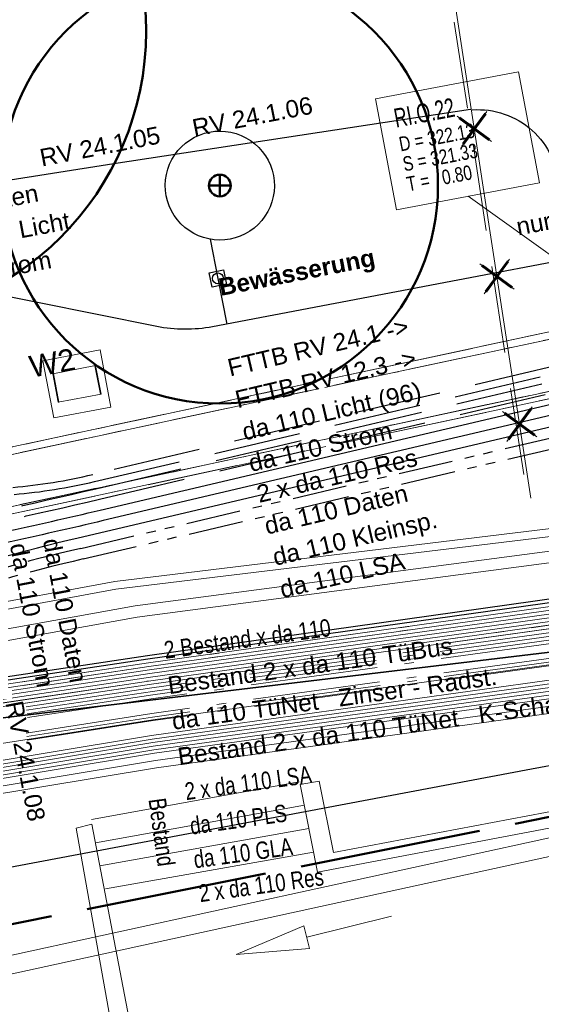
# Model space of a CAD drawing. Extents: x 3503739 to 3504470, y 5375172 to 5375561.
# Tile 112 of 142: x 3504210 to 3504217, y 5375383 to 5375396. Entities that reach past the tile are written whole.
import ezdxf

# ---------------------------------------------------------------- set-up
doc = ezdxf.new("R2010")
doc.units = 0
doc.header["$MEASUREMENT"] = 0
for name, pattern in [('2', [3.4, 1.2, -0.5, 1.2, -0.5]), ('202', [2.64, 1.75, -0.38, 0.13, -0.38]), ('237', [1.5, 0.75, -0.18, 0.13, -0.13, 0.13, -0.18]), ('239', [2.09, 0.75, -0.18, 0.75, -0.18, 0.05, -0.18]), ('38', [5.5, 4, -0.5, 0.5, -0.5]), ('4', [6, 2.5, -0.5, 2.5, -0.5]), ('85', [2.7501, 2.0001, -0.25, 0.25, -0.25])]:
    doc.linetypes.add(name, pattern=pattern)
for name, color, linetype in [('$_LISY_$_TMP', 7, 'Continuous'), ('1WB_LICHT_KSR', 7, 'Continuous'), ('4WB_BESTAND_1_BA', 7, 'Continuous'), ('4WB_DB-KANAL', 7, 'Continuous'), ('4WB_G_LEITUNG', 7, 'Continuous'), ('4WB_KANALISATION', 7, 'Continuous'), ('4WB_WV_LEITUNG', 7, 'Continuous'), ('4WP_KANCAD', 7, 'Continuous'), ('_4WP_DB_KAB_ABBR', 7, 'Continuous'), ('_4WP_KANCAD', 7, 'Continuous'), ('_4WP_KANCAD-T', 7, 'Continuous'), ('_4WP_LICHT-KSR', 7, 'Continuous'), ('_4WP_LICHT_STILL', 7, 'Continuous'), ('_4WP_NEUEGRENZE', 7, 'Continuous'), ('_4WP_STADT-WERBE', 7, 'Continuous'), ('_4WP_STADT_BEW_S', 7, 'Continuous'), ('_4WP_STADT_DATEN', 7, 'Continuous'), ('_4WP_STADT_FTT3', 7, 'Continuous'), ('_4WP_STADT_KLEIN', 7, 'Continuous'), ('_4WP_STADT_LSA', 7, 'Continuous'), ('_4WP_STADT_RESER', 7, 'Continuous'), ('_4WP_STADT_STROM', 7, 'Continuous'), ('_4WP_SWT-STROM', 7, 'Continuous'), ('_4WP_T_NET', 7, 'Continuous'), ('BHM_BAUM_NEU', 7, 'Continuous'), ('K_FLURSTUECKE', 7, 'Continuous'), ('V_FAHRBAHNRAND', 7, 'Continuous'), ('V_TREPPE', 7, 'Continuous'), ('X_BE_PULT', 7, 'Continuous')]:
    doc.layers.add(name, color=color, linetype=linetype)
doc.styles.add('154', font='TXT', dxfattribs={"width": 0.7, "height": 0.26})
doc.styles.add('155', font='TXT', dxfattribs={"width": 0.8, "height": 0.2})
doc.styles.add('178', font='ARIAL.TTF', dxfattribs={"height": 0.24})
doc.styles.add('219', font='ARIAL.TTF', dxfattribs={"height": 0.24})
doc.styles.add('351', font='TXT', dxfattribs={"width": 0.8, "height": 0.24})
doc.styles.add('364', font='ARIAL.TTF', dxfattribs={"height": 0.24})
doc.styles.add('434', font='ARIAL.TTF', dxfattribs={"height": 0.24})
doc.styles.add('437', font='ARIAL.TTF', dxfattribs={"height": 0.24})
doc.styles.add('535', font='ARIAL.TTF', dxfattribs={"height": 0.24})
doc.styles.add('540', font='ARIAL.TTF', dxfattribs={"height": 0.3})
doc.styles.add('542', font='ARIAL.TTF', dxfattribs={"width": 0.8, "height": 0.24})
doc.styles.add('546', font='ARIALBD.TTF', dxfattribs={"height": 0.24})
doc.styles.add('55', font='ARIAL.TTF', dxfattribs={"height": 0.24})
doc.styles.add('83', font='ARIAL.TTF', dxfattribs={"height": 0.24})

# ---------------------------------------------------------------- blocks, each defined once
blk = doc.blocks.new('LEITSYSTEM_BRA7')
at = {"color": 251, "linetype": 'Continuous', "lineweight": 9}
for points in [[(-0.4, 0.4), (0.4, 0.4), (0.4, -0.4), (-0.4, -0.4), (-0.4, 0.4)], [(-0.3, 0.2), (0.3, 0.2), (0.3, -0.2), (-0.3, -0.2), (-0.3, 0.2)], [(-0.3, 0.2), (-0.29, 0.2), (-0.29, -0.2), (-0.3, -0.2), (-0.3, 0.2)], [(0.29, 0.2), (0.3, 0.2), (0.3, -0.2), (0.29, -0.2), (0.29, 0.2)]]:
    blk.add_lwpolyline(points, dxfattribs=at)
blk = doc.blocks.new('QP_00130')
at = {"color": 7, "linetype": 'Continuous', "lineweight": 20}
for p, q in [((0, 0), (0.995203, 0.187538)), ((0, 0), (0.995203, 0.187538)), ((0, 0), (0.995203, 0.187538)), ((0.995203, 0.187538), (1.004035, -0.13234)), ((0.995203, 0.187538), (1.004035, -0.13234)), ((0.995203, 0.187538), (1.004035, -0.13234)), ((0, 0), (1.004035, -0.13234)), ((1.004035, -0.13234), (0, 0)), ((1.004035, -0.13234), (0, 0)), ((2.199162, 0.060717), (0.999619, 0.027599))]:
    blk.add_line(p, q, dxfattribs=at)
blk = doc.blocks.new('1016')
at = {"color": 7, "linetype": 'Continuous', "lineweight": 9}
for p, q in [((0.703072, 0.277444), (1.257444, -0.276928)), ((1.257444, 0.277444), (0.703072, -0.276928))]:
    blk.add_line(p, q, dxfattribs=at)
at = {"color": 2, "linetype": 'Continuous', "lineweight": 20}
for p, q in [((1.212401, 0.25319), (0.727326, -0.231885)), ((0.727326, 0.232401), (1.212401, -0.252674)), ((0.748114, 0.25319), (1.23319, -0.231885)), ((1.23319, 0.232401), (0.748114, -0.252674))]:
    blk.add_line(p, q, dxfattribs=at)

msp = doc.modelspace()

# ---------------------------------------------------------------- linework, layer by layer
at = {"layer": '1WB_LICHT_KSR', "color": 190, "linetype": 'Continuous', "lineweight": 30}
for points in [[(3504304.637, 5375403.997), (3504302.587, 5375401.536), (3504301.963, 5375401.278), (3504296.712, 5375400.359), (3504295.865, 5375400.127), (3504292.059, 5375399.648), (3504289.935, 5375399.238), (3504279.759, 5375397.228), (3504271.495, 5375395.728), (3504269.382, 5375395.369), (3504266.926, 5375394.951), (3504264.844, 5375394.598), (3504256.651, 5375393.148), (3504255.841, 5375393.03), (3504252.733, 5375392.577), (3504244.802, 5375391.937), (3504242.074, 5375391.857), (3504235.243, 5375391.457), (3504230.558, 5375390.858), (3504221.932, 5375389.228), (3504217.18, 5375388.497), (3504211.489, 5375387.698), (3504204.101, 5375386.588)], [(3504304.714, 5375403.933), (3504302.648, 5375401.453), (3504301.991, 5375401.181), (3504296.729, 5375400.26), (3504295.859, 5375400.176), (3504292.051, 5375399.697), (3504289.925, 5375399.287), (3504279.75, 5375397.277), (3504271.486, 5375395.777), (3504264.835, 5375394.647), (3504256.642, 5375393.197), (3504252.727, 5375392.627), (3504244.799, 5375391.987), (3504242.072, 5375391.907), (3504235.238, 5375391.507), (3504230.55, 5375390.907), (3504221.923, 5375389.277), (3504217.173, 5375388.547), (3504211.482, 5375387.747), (3504204.093, 5375386.637)]]:
    msp.add_lwpolyline(points, dxfattribs=at)
at = {"layer": '4WB_BESTAND_1_BA', "color": 250, "linetype": '202', "lineweight": 20}
for points in [[(3504204.149, 5375386.294), (3504211.531, 5375387.404), (3504217.222, 5375388.197), (3504221.986, 5375388.934), (3504230.606, 5375390.564), (3504235.273, 5375391.157), (3504242.086, 5375391.557), (3504244.82, 5375391.637), (3504252.769, 5375392.277), (3504255.883, 5375392.736), (3504256.705, 5375392.854), (3504264.898, 5375394.304), (3504271.542, 5375395.434), (3504279.82, 5375396.934), (3504289.391, 5375398.825), (3504289.629, 5375398.974), (3504289.737, 5375399.359), (3504289.738, 5375399.59), (3504289.536, 5375400.91), (3504289.749, 5375401.671), (3504289.917, 5375401.907), (3504289.996, 5375402.236), (3504289.827, 5375404.581)], [(3504289.927, 5375404.589), (3504290.097, 5375402.231), (3504290.01, 5375401.865), (3504289.84, 5375401.627), (3504289.638, 5375400.904), (3504289.837, 5375399.605), (3504289.837, 5375399.345), (3504289.725, 5375398.946), (3504289.42, 5375398.678), (3504279.85, 5375396.787), (3504271.566, 5375395.287), (3504264.925, 5375394.157), (3504256.732, 5375392.707), (3504255.904, 5375392.589), (3504252.787, 5375392.127), (3504244.829, 5375391.487), (3504242.092, 5375391.407), (3504235.288, 5375391.007), (3504230.63, 5375390.417), (3504222.013, 5375388.787), (3504217.243, 5375388.047), (3504211.552, 5375387.257), (3504204.173, 5375386.147)], [(3504304.904, 5375403.773), (3504302.803, 5375401.247), (3504302.061, 5375400.941), (3504296.286, 5375399.929), (3504290.005, 5375398.895), (3504279.83, 5375396.885), (3504271.55, 5375395.385), (3504264.907, 5375394.255), (3504256.714, 5375392.805), (3504255.89, 5375392.687), (3504252.775, 5375392.227), (3504244.823, 5375391.587), (3504242.088, 5375391.507), (3504235.278, 5375391.107), (3504230.614, 5375390.515), (3504221.995, 5375388.885), (3504217.229, 5375388.147), (3504211.538, 5375387.355), (3504204.157, 5375386.245)], [(3504304.942, 5375403.741), (3504302.834, 5375401.206), (3504302.075, 5375400.893), (3504296.295, 5375399.88), (3504290.015, 5375398.846), (3504279.84, 5375396.836), (3504271.558, 5375395.336), (3504264.916, 5375394.206), (3504256.723, 5375392.756), (3504255.897, 5375392.638), (3504252.781, 5375392.177), (3504244.826, 5375391.537), (3504242.09, 5375391.457), (3504235.283, 5375391.057), (3504230.622, 5375390.466), (3504222.004, 5375388.836), (3504217.236, 5375388.097), (3504211.545, 5375387.306), (3504204.165, 5375386.196)], [(3504305.018, 5375403.677), (3504302.896, 5375401.124), (3504302.103, 5375400.797), (3504296.313, 5375399.782), (3504290.035, 5375398.748), (3504279.86, 5375396.738), (3504271.574, 5375395.238), (3504264.934, 5375394.108), (3504256.741, 5375392.658), (3504255.911, 5375392.54), (3504252.793, 5375392.077), (3504244.832, 5375391.437), (3504242.094, 5375391.357), (3504235.293, 5375390.957), (3504230.638, 5375390.368), (3504222.022, 5375388.738), (3504217.25, 5375387.997), (3504211.559, 5375387.208), (3504204.181, 5375386.098)], [(3504305.056, 5375403.645), (3504302.927, 5375401.083), (3504302.117, 5375400.749), (3504296.322, 5375399.733), (3504290.045, 5375398.699), (3504279.87, 5375396.689), (3504271.582, 5375395.189), (3504264.943, 5375394.059), (3504256.75, 5375392.609), (3504255.918, 5375392.491), (3504252.799, 5375392.027), (3504244.835, 5375391.387), (3504242.096, 5375391.307), (3504235.298, 5375390.907), (3504230.646, 5375390.319), (3504222.031, 5375388.689), (3504217.257, 5375387.947), (3504211.566, 5375387.159), (3504204.189, 5375386.049)], [(3504305.17, 5375403.549), (3504303.02, 5375400.96), (3504302.159, 5375400.605), (3504296.349, 5375399.586), (3504290.183, 5375398.518), (3504290, 5375398.492), (3504279.474, 5375396.306), (3504271.63, 5375394.91), (3504266.148, 5375393.983), (3504264.986, 5375393.783), (3504256.79, 5375392.349), (3504255.446, 5375392.165), (3504252.816, 5375391.761), (3504250.36, 5375391.53), (3504246.965, 5375391.364), (3504244.842, 5375391.262), (3504242.1, 5375391.2), (3504240.152, 5375391.051), (3504235.329, 5375390.652), (3504230.611, 5375390.04), (3504222.051, 5375388.434), (3504217.298, 5375387.701), (3504211.553, 5375386.904), (3504203.631, 5375385.667)], [(3504289.945, 5375399.189), (3504279.77, 5375397.179), (3504271.502, 5375395.679), (3504264.853, 5375394.549), (3504256.66, 5375393.099), (3504255.848, 5375392.981), (3504252.739, 5375392.527), (3504244.805, 5375391.887), (3504242.076, 5375391.807), (3504235.248, 5375391.407), (3504230.566, 5375390.809), (3504221.941, 5375389.179), (3504217.187, 5375388.447), (3504211.496, 5375387.649), (3504204.109, 5375386.539)], [(3504289.955, 5375399.14), (3504279.78, 5375397.13), (3504271.51, 5375395.63), (3504264.862, 5375394.5), (3504256.669, 5375393.05), (3504255.855, 5375392.932), (3504252.745, 5375392.477), (3504244.808, 5375391.837), (3504242.078, 5375391.757), (3504235.253, 5375391.357), (3504230.574, 5375390.76), (3504221.95, 5375389.13), (3504217.194, 5375388.397), (3504211.503, 5375387.6), (3504204.117, 5375386.49)], [(3504279.465, 5375396.355), (3504271.621, 5375394.959), (3504266.14, 5375394.032), (3504264.977, 5375393.832), (3504256.781, 5375392.398), (3504255.438, 5375392.214), (3504252.81, 5375391.811), (3504250.356, 5375391.58), (3504246.963, 5375391.414), (3504244.84, 5375391.312), (3504242.098, 5375391.25), (3504240.148, 5375391.101), (3504235.324, 5375390.702), (3504230.603, 5375390.089), (3504222.042, 5375388.483), (3504221.738, 5375388.437), (3504217.291, 5375387.751), (3504211.545, 5375386.954), (3504203.624, 5375385.716)], [(3504279.483, 5375396.257), (3504271.639, 5375394.861), (3504266.156, 5375393.934), (3504264.995, 5375393.734), (3504256.799, 5375392.3), (3504255.454, 5375392.116), (3504252.822, 5375391.711), (3504250.364, 5375391.48), (3504246.967, 5375391.314), (3504244.844, 5375391.212), (3504242.102, 5375391.15), (3504240.156, 5375391.001), (3504235.334, 5375390.602), (3504230.619, 5375389.991), (3504222.06, 5375388.385), (3504221.753, 5375388.338), (3504217.305, 5375387.652), (3504211.56, 5375386.855), (3504203.637, 5375385.617)]]:
    msp.add_lwpolyline(points, dxfattribs=at)
at = {"layer": '4WB_BESTAND_1_BA', "color": 116, "linetype": 'Continuous', "lineweight": 9}
for points in [[(3504204.109, 5375386.54), (3504211.496, 5375387.65), (3504217.186, 5375388.446), (3504221.942, 5375389.18), (3504230.566, 5375390.81), (3504235.249, 5375391.407), (3504242.076, 5375391.807), (3504244.806, 5375391.887), (3504252.74, 5375392.526), (3504255.848, 5375392.982), (3504256.662, 5375393.1), (3504264.854, 5375394.55), (3504271.501, 5375395.679), (3504279.771, 5375397.179), (3504289.947, 5375399.189), (3504296.233, 5375400.224), (3504301.977, 5375401.23), (3504302.618, 5375401.495), (3504304.675, 5375403.965)], [(3504204.117, 5375386.491), (3504211.503, 5375387.601), (3504217.193, 5375388.396), (3504221.951, 5375389.131), (3504230.574, 5375390.761), (3504235.254, 5375391.357), (3504242.078, 5375391.757), (3504244.809, 5375391.837), (3504252.746, 5375392.476), (3504255.855, 5375392.933), (3504256.671, 5375393.051), (3504264.863, 5375394.501), (3504271.509, 5375395.63), (3504279.781, 5375397.13), (3504289.957, 5375399.14), (3504296.242, 5375400.175), (3504301.991, 5375401.182), (3504302.649, 5375401.454), (3504304.713, 5375403.933)], [(3504204.125, 5375386.442), (3504211.51, 5375387.552), (3504217.2, 5375388.346), (3504221.96, 5375389.082), (3504230.582, 5375390.712), (3504235.259, 5375391.307), (3504242.08, 5375391.707), (3504244.812, 5375391.787), (3504252.752, 5375392.426), (3504255.862, 5375392.884), (3504256.68, 5375393.002), (3504264.872, 5375394.452), (3504271.517, 5375395.581), (3504279.791, 5375397.081), (3504289.967, 5375399.091), (3504296.251, 5375400.126), (3504302.005, 5375401.134), (3504302.68, 5375401.413), (3504304.751, 5375403.901)], [(3504304.829, 5375403.837), (3504302.74, 5375401.329), (3504302.033, 5375401.036), (3504296.267, 5375400.026), (3504289.983, 5375398.993), (3504279.809, 5375396.983), (3504271.535, 5375395.483), (3504264.888, 5375394.352), (3504256.694, 5375392.902), (3504255.876, 5375392.784), (3504252.762, 5375392.328), (3504244.816, 5375391.687), (3504242.084, 5375391.607), (3504235.267, 5375391.207), (3504230.598, 5375390.612), (3504221.976, 5375388.982), (3504217.216, 5375388.248), (3504211.524, 5375387.452), (3504204.141, 5375386.342)], [(3504304.867, 5375403.805), (3504302.771, 5375401.288), (3504302.047, 5375400.988), (3504296.276, 5375399.977), (3504289.993, 5375398.944), (3504279.819, 5375396.934), (3504271.543, 5375395.434), (3504264.897, 5375394.303), (3504256.703, 5375392.853), (3504255.883, 5375392.735), (3504252.768, 5375392.278), (3504244.819, 5375391.637), (3504242.086, 5375391.557), (3504235.272, 5375391.157), (3504230.606, 5375390.563), (3504221.985, 5375388.933), (3504217.223, 5375388.198), (3504211.531, 5375387.403), (3504204.149, 5375386.293)], [(3504304.905, 5375403.773), (3504302.802, 5375401.247), (3504302.061, 5375400.94), (3504296.285, 5375399.928), (3504290.003, 5375398.895), (3504279.829, 5375396.885), (3504271.551, 5375395.385), (3504264.906, 5375394.254), (3504256.712, 5375392.804), (3504255.89, 5375392.686), (3504252.774, 5375392.228), (3504244.822, 5375391.587), (3504242.088, 5375391.507), (3504235.277, 5375391.107), (3504230.614, 5375390.514), (3504221.994, 5375388.884), (3504217.23, 5375388.148), (3504211.538, 5375387.354), (3504204.157, 5375386.244)]]:
    msp.add_lwpolyline(points, dxfattribs=at)
at = {"layer": '4WB_BESTAND_1_BA', "color": 251, "linetype": 'Continuous', "lineweight": 9}
for points in [[(3504304.752, 5375403.901), (3504302.679, 5375401.412), (3504302.005, 5375401.133), (3504296.25, 5375400.125), (3504289.965, 5375399.091), (3504279.79, 5375397.081), (3504271.518, 5375395.581), (3504264.871, 5375394.451), (3504256.678, 5375393.001), (3504255.862, 5375392.883), (3504252.751, 5375392.427), (3504244.811, 5375391.787), (3504242.08, 5375391.707), (3504235.258, 5375391.307), (3504230.582, 5375390.711), (3504221.959, 5375389.081), (3504217.201, 5375388.347), (3504211.51, 5375387.551), (3504204.125, 5375386.441)], [(3504304.79, 5375403.869), (3504302.71, 5375401.371), (3504302.019, 5375401.085), (3504296.259, 5375400.076), (3504289.975, 5375399.042), (3504279.8, 5375397.032), (3504271.526, 5375395.532), (3504264.88, 5375394.402), (3504256.687, 5375392.952), (3504255.869, 5375392.834), (3504252.757, 5375392.377), (3504244.814, 5375391.737), (3504242.082, 5375391.657), (3504235.263, 5375391.257), (3504230.59, 5375390.662), (3504221.968, 5375389.032), (3504217.208, 5375388.297), (3504211.517, 5375387.502), (3504204.133, 5375386.392)], [(3504204.141, 5375386.343), (3504211.524, 5375387.453), (3504217.215, 5375388.247), (3504221.977, 5375388.983), (3504230.598, 5375390.613), (3504235.268, 5375391.207), (3504242.084, 5375391.607), (3504244.817, 5375391.687), (3504252.763, 5375392.327), (3504255.876, 5375392.785), (3504256.696, 5375392.903), (3504264.889, 5375394.353), (3504271.534, 5375395.483), (3504279.81, 5375396.983), (3504289.985, 5375398.993), (3504296.268, 5375400.027), (3504302.033, 5375401.037), (3504302.741, 5375401.33), (3504304.828, 5375403.837)]]:
    msp.add_lwpolyline(points, dxfattribs=at)
at = {"layer": '4WB_BESTAND_1_BA', "color": 7, "linetype": 'Continuous', "lineweight": 9}
for points in [[(3504305.52, 5375403.082), (3504303.708, 5375400.525), (3504303.144, 5375399.713), (3504296.478, 5375398.436), (3504291.909, 5375397.537), (3504290.1, 5375397.277), (3504279.233, 5375395.557), (3504272.324, 5375394.386), (3504266.254, 5375393.366), (3504256.143, 5375391.616), (3504255.549, 5375391.521), (3504252.889, 5375391.097), (3504250.369, 5375390.827), (3504249.897, 5375390.769), (3504241.898, 5375390.637), (3504235.849, 5375390.007), (3504230.647, 5375389.317), (3504222.152, 5375387.737), (3504217.401, 5375387.007), (3504211.61, 5375386.207), (3504204.326, 5375384.997)], [(3504305.187, 5375402.786), (3504303.626, 5375400.583), (3504303.031, 5375399.742), (3504296.468, 5375398.485), (3504291.901, 5375397.586), (3504290.093, 5375397.326), (3504279.225, 5375395.606), (3504272.316, 5375394.435), (3504266.246, 5375393.415), (3504256.134, 5375391.665), (3504255.541, 5375391.57), (3504252.882, 5375391.147), (3504250.364, 5375390.877), (3504249.895, 5375390.869), (3504241.892, 5375390.737), (3504235.837, 5375390.106), (3504230.631, 5375389.416), (3504222.134, 5375387.835), (3504217.387, 5375387.106), (3504211.595, 5375386.306), (3504204.305, 5375385.095)], [(3504199.491, 5375383.728), (3504199.697, 5375383.753), (3504201.322, 5375384), (3504201.83, 5375384.186), (3504202.9, 5375385.011), (3504203.51, 5375385.326), (3504204.249, 5375385.439), (3504211.54, 5375386.65), (3504217.338, 5375387.455), (3504222.071, 5375388.178), (3504230.575, 5375389.76), (3504235.795, 5375390.455), (3504241.871, 5375391.087), (3504249.888, 5375391.219), (3504250.343, 5375391.227), (3504252.834, 5375391.496), (3504255.485, 5375391.914), (3504256.072, 5375392.009), (3504266.189, 5375393.759), (3504272.259, 5375394.779), (3504278.59, 5375395.87), (3504290.084, 5375397.802), (3504290.103, 5375397.804)], [(3504290.109, 5375397.754), (3504290.091, 5375397.752), (3504278.598, 5375395.821), (3504272.267, 5375394.73), (3504266.197, 5375393.71), (3504256.081, 5375391.96), (3504255.493, 5375391.865), (3504252.841, 5375391.446), (3504250.346, 5375391.177), (3504249.889, 5375391.169), (3504241.874, 5375391.037), (3504235.801, 5375390.405), (3504230.583, 5375389.711), (3504222.08, 5375388.129), (3504217.345, 5375387.405), (3504211.548, 5375386.601), (3504204.257, 5375385.39), (3504203.526, 5375385.278), (3504202.927, 5375384.969), (3504201.854, 5375384.142), (3504201.335, 5375383.951), (3504199.704, 5375383.703), (3504199.497, 5375383.678)], [(3504199.503, 5375383.628), (3504199.711, 5375383.653), (3504201.348, 5375383.902), (3504201.878, 5375384.098), (3504202.954, 5375384.927), (3504203.542, 5375385.23), (3504204.265, 5375385.341), (3504211.556, 5375386.552), (3504217.352, 5375387.355), (3504222.089, 5375388.08), (3504230.591, 5375389.662), (3504235.807, 5375390.355), (3504241.877, 5375390.987), (3504249.89, 5375391.119), (3504250.349, 5375391.127), (3504252.848, 5375391.396), (3504255.501, 5375391.816), (3504256.09, 5375391.911), (3504266.205, 5375393.661), (3504272.275, 5375394.681), (3504278.606, 5375395.772), (3504290.098, 5375397.702), (3504290.115, 5375397.704)], [(3504199.509, 5375383.578), (3504199.718, 5375383.603), (3504201.361, 5375383.853), (3504201.903, 5375384.054), (3504202.981, 5375384.885), (3504203.558, 5375385.182), (3504204.273, 5375385.292), (3504211.564, 5375386.503), (3504217.359, 5375387.305), (3504222.098, 5375388.031), (3504230.599, 5375389.613), (3504235.813, 5375390.305), (3504241.88, 5375390.937), (3504249.891, 5375391.069), (3504250.352, 5375391.077), (3504252.855, 5375391.346), (3504255.509, 5375391.767), (3504256.099, 5375391.862), (3504266.213, 5375393.612), (3504272.283, 5375394.632), (3504278.614, 5375395.723), (3504290.105, 5375397.652), (3504290.121, 5375397.654)], [(3504290.127, 5375397.604), (3504290.112, 5375397.603), (3504278.622, 5375395.674), (3504272.291, 5375394.583), (3504266.221, 5375393.563), (3504256.108, 5375391.813), (3504255.517, 5375391.718), (3504252.862, 5375391.296), (3504250.355, 5375391.027), (3504249.892, 5375391.019), (3504241.883, 5375390.887), (3504235.819, 5375390.255), (3504230.607, 5375389.564), (3504222.107, 5375387.982), (3504217.366, 5375387.255), (3504211.572, 5375386.454), (3504204.281, 5375385.243), (3504203.574, 5375385.134), (3504203.008, 5375384.843), (3504201.928, 5375384.01), (3504201.374, 5375383.804), (3504199.725, 5375383.553), (3504199.515, 5375383.528)], [(3504290.13, 5375397.554), (3504290.118, 5375397.553), (3504278.63, 5375395.625), (3504272.299, 5375394.534), (3504266.229, 5375393.514), (3504256.117, 5375391.764), (3504255.525, 5375391.669), (3504252.869, 5375391.246), (3504250.358, 5375390.977), (3504249.893, 5375390.969), (3504241.886, 5375390.837), (3504235.825, 5375390.205), (3504230.615, 5375389.515), (3504222.116, 5375387.933), (3504217.373, 5375387.205), (3504211.58, 5375386.405), (3504204.289, 5375385.194), (3504203.59, 5375385.086), (3504203.035, 5375384.801), (3504201.953, 5375383.966), (3504201.387, 5375383.755), (3504199.732, 5375383.503), (3504199.521, 5375383.478)]]:
    msp.add_lwpolyline(points, dxfattribs=at)
at = {"layer": '4WB_BESTAND_1_BA', "color": 35, "linetype": 'Continuous', "lineweight": 9}
msp.add_lwpolyline([(3504279.481, 5375396.266), (3504271.636, 5375394.87), (3504266.153, 5375393.943), (3504264.992, 5375393.743), (3504256.797, 5375392.31), (3504255.453, 5375392.126), (3504252.82, 5375391.721), (3504250.362, 5375391.49), (3504246.967, 5375391.324), (3504244.845, 5375391.222), (3504242.102, 5375391.16), (3504240.156, 5375391.011), (3504235.333, 5375390.612), (3504230.617, 5375390.001), (3504222.057, 5375388.394), (3504221.751, 5375388.348), (3504217.304, 5375387.662), (3504211.559, 5375386.865), (3504203.637, 5375385.627)], dxfattribs=at)
at = {"layer": '4WB_DB-KANAL', "color": 7, "linetype": 'Continuous', "lineweight": 20}
for p, q in [((3504206.258, 5375382.893), (3504229.684, 5375388.012)), ((3504206.311, 5375382.649), (3504229.734, 5375387.767))]:
    msp.add_line(p, q, dxfattribs=at)
at = {"layer": '4WB_G_LEITUNG', "color": 6, "linetype": 'Continuous', "lineweight": 20}
for points in [[(3504246.974, 5375392.842), (3504246.699, 5375392.832), (3504242.119, 5375392.652), (3504234.771, 5375392.232), (3504230.382, 5375391.911), (3504223.206, 5375390.27), (3504222.992, 5375390.221), (3504211.033, 5375388.771), (3504204.936, 5375387.641), (3504199.237, 5375386.48), (3504187.555, 5375384.021), (3504175.855, 5375381.951), (3504164.039, 5375379.701), (3504152.23, 5375377.371), (3504140.423, 5375375.161), (3504134.932, 5375373.991), (3504133.701, 5375373.851), (3504132.546, 5375373.671), (3504120.984, 5375371.601), (3504109.253, 5375369.351), (3504103.161, 5375368.172), (3504097.397, 5375368.821), (3504085.494, 5375370.661)], [(3504085.477, 5375370.552), (3504097.382, 5375368.712), (3504103.166, 5375368.061), (3504109.274, 5375369.243), (3504121.004, 5375371.493), (3504132.565, 5375373.562), (3504133.716, 5375373.742), (3504134.949, 5375373.882), (3504140.444, 5375375.053), (3504152.251, 5375377.263), (3504164.06, 5375379.593), (3504175.875, 5375381.843), (3504187.576, 5375383.913), (3504199.26, 5375386.373), (3504204.957, 5375387.533), (3504211.05, 5375388.662), (3504223.011, 5375390.112), (3504223.231, 5375390.163), (3504230.399, 5375391.802), (3504234.778, 5375392.122), (3504242.124, 5375392.542), (3504246.704, 5375392.722), (3504246.978, 5375392.732)]]:
    msp.add_lwpolyline(points, dxfattribs=at)
at = {"layer": '4WB_KANALISATION', "color": 7, "linetype": '85', "lineweight": 13}
for p, q in [((3504208.614, 5375390.405), (3504235.65, 5375396.198)), ((3504208.678, 5375390.316), (3504235.582, 5375396.081)), ((3504208.802, 5375389.525), (3504235.838, 5375395.318)), ((3504208.824, 5375389.632), (3504235.729, 5375395.397))]:
    msp.add_line(p, q, dxfattribs=at)
at = {"layer": '4WB_WV_LEITUNG', "color": 4, "linetype": 'Continuous', "lineweight": 20}
for points in [[(3504246.932, 5375392.567), (3504242.11, 5375392.307), (3504234.963, 5375391.956), (3504230.461, 5375391.626), (3504223.287, 5375390.015), (3504222.861, 5375389.959), (3504211.316, 5375388.436), (3504205.668, 5375387.415), (3504205.21, 5375387.296), (3504204.664, 5375387.154)], [(3504246.941, 5375392.407), (3504242.119, 5375392.147), (3504234.972, 5375391.797), (3504230.484, 5375391.467), (3504223.315, 5375389.858), (3504222.882, 5375389.8), (3504211.341, 5375388.278), (3504205.703, 5375387.258), (3504205.251, 5375387.141), (3504204.705, 5375386.999)]]:
    msp.add_lwpolyline(points, dxfattribs=at)
at = {"layer": '4WP_KANCAD', "color": 7, "linetype": '38', "lineweight": 13}
for p, q in [((3504208.614, 5375390.405), (3504235.65, 5375396.198)), ((3504208.678, 5375390.316), (3504235.582, 5375396.081)), ((3504208.802, 5375389.525), (3504235.838, 5375395.318)), ((3504208.824, 5375389.632), (3504235.729, 5375395.397))]:
    msp.add_line(p, q, dxfattribs=at)
at = {"layer": '_4WP_DB_KAB_ABBR', "color": 30, "linetype": 'Continuous', "lineweight": 30}
msp.add_lwpolyline([(3504420.495, 5375403.732), (3504413.655, 5375409.988), (3504406.374, 5375416.834), (3504397.001, 5375418.41), (3504393.783, 5375418.578), (3504390.83, 5375418.449), (3504388.983, 5375418.2), (3504379.708, 5375416.47), (3504376.134, 5375415.794), (3504359.728, 5375412.447), (3504332.005, 5375407.355), (3504301.486, 5375401.403), (3504264.232, 5375394.56), (3504239.291, 5375390.439), (3504216.767, 5375386.186), (3504199.66, 5375382.96), (3504171.801, 5375377.8)], dxfattribs=at)
at = {"layer": '_4WP_KANCAD', "color": 7, "linetype": '239', "lineweight": 13}
for points in [[(3504228.463, 5375393.738), (3504235.838, 5375395.318), (3504235.65, 5375396.198), (3504208.614, 5375390.405)], [(3504208.824, 5375389.632), (3504235.729, 5375395.397), (3504235.582, 5375396.081), (3504208.678, 5375390.316)]]:
    msp.add_lwpolyline(points, dxfattribs=at)
at = {"layer": '_4WP_KANCAD-T', "color": 1, "linetype": 'Continuous', "lineweight": 20}
msp.add_line((3504217.356, 5375393.023), (3504215.893, 5375394.07), dxfattribs=at)
at = {"layer": '_4WP_KANCAD-T', "color": 7, "linetype": 'Continuous', "lineweight": 13}
msp.add_lwpolyline([(3504214.621, 5375395.41), (3504216.586, 5375395.783), (3504216.875, 5375394.256), (3504214.91, 5375393.883), (3504214.621, 5375395.41)], dxfattribs=at)
at = {"layer": '_4WP_KANCAD-T', "color": 1, "linetype": 'Continuous', "lineweight": 20}
msp.add_lwpolyline([(3504214.621, 5375395.41), (3504216.586, 5375395.783), (3504216.875, 5375394.256), (3504214.91, 5375393.883), (3504214.621, 5375395.41)], dxfattribs=at)
at = {"layer": '_4WP_LICHT-KSR', "color": 190, "linetype": '2', "lineweight": 30}
msp.add_lwpolyline([(3504200.805, 5375389.172), (3504200.986, 5375389.207, -0.124904), (3504203.053, 5375389.078, 0.122998), (3504205.395, 5375388.934, 0.004215), (3504208.091, 5375389.458, 0.007691), (3504210.773, 5375390.045), (3504223.818, 5375393.112), (3504225.353, 5375393.396, 0.002314), (3504226.414, 5375393.597)], format="xyb", dxfattribs=at)
at = {"layer": '_4WP_LICHT_STILL', "color": 7, "linetype": '2', "lineweight": 13}
msp.add_lwpolyline([(3504196.677, 5375456.604), (3504210.204, 5375438.646), (3504215.213, 5375430.882), (3504218.572, 5375411.855), (3504213.901, 5375408.229), (3504216.709, 5375389.91)], dxfattribs=at)
at = {"layer": '_4WP_LICHT_STILL', "color": 255, "linetype": 'Continuous', "lineweight": 9}
msp.add_lwpolyline([(3504216.758, 5375389.917), (3504213.955, 5375408.207), (3504218.627, 5375411.834), (3504215.261, 5375430.901), (3504210.245, 5375438.674), (3504196.717, 5375456.634)], dxfattribs=at)
at = {"layer": '_4WP_NEUEGRENZE', "color": 7, "linetype": '4', "lineweight": 50}
msp.add_lwpolyline([(3504100.614, 5375362.972), (3504146.062, 5375371.536), (3504145.468, 5375374.709), (3504168.883, 5375379.145), (3504169.469, 5375376.032), (3504232.869, 5375388.699), (3504233.364, 5375386.05), (3504241.5, 5375387.58), (3504267.489, 5375392.467), (3504286.796, 5375396.097), (3504304.757, 5375399.475), (3504315.022, 5375401.405)], dxfattribs=at)
at = {"layer": '_4WP_STADT_BEW_S', "color": 142, "linetype": 'Continuous', "lineweight": 30}
for p, q in [((3504212.346, 5375393.479), (3504212.452, 5375392.939)), ((3504212.452, 5375392.939), (3504212.575, 5375392.311))]:
    msp.add_line(p, q, dxfattribs=at)
msp.add_lwpolyline([(3504222.981, 5375393.64, -0.145677), (3504221.845, 5375393.75, 0.144389), (3504220.719, 5375393.861), (3504212.378, 5375392.274, -0.096734), (3504211.611, 5375392.278), (3504209.146, 5375392.771, -0.303871), (3504207.576, 5375394.349), (3504207.437, 5375395.059)], format="xyb", dxfattribs=at)
for points in [[(3504213.216, 5375394.357), (3504213.226, 5375394.284), (3504213.229, 5375394.211), (3504213.225, 5375394.137), (3504213.213, 5375394.065), (3504213.195, 5375393.993), (3504213.169, 5375393.924), (3504213.137, 5375393.858), (3504213.099, 5375393.795), (3504213.055, 5375393.736), (3504213.005, 5375393.682), (3504212.95, 5375393.633), (3504212.89, 5375393.59), (3504212.827, 5375393.553), (3504212.76, 5375393.522), (3504212.691, 5375393.498), (3504212.619, 5375393.48), (3504212.546, 5375393.47), (3504212.473, 5375393.467), (3504212.399, 5375393.471), (3504212.326, 5375393.483), (3504212.255, 5375393.501), (3504212.186, 5375393.526), (3504212.12, 5375393.559), (3504212.057, 5375393.597), (3504211.998, 5375393.641), (3504211.944, 5375393.691), (3504211.895, 5375393.746), (3504211.852, 5375393.806), (3504211.815, 5375393.869), (3504211.784, 5375393.936), (3504211.759, 5375394.005), (3504211.742, 5375394.077), (3504211.732, 5375394.15), (3504211.729, 5375394.223), (3504211.733, 5375394.297), (3504211.745, 5375394.369), (3504211.763, 5375394.441), (3504211.788, 5375394.51), (3504211.82, 5375394.576), (3504211.859, 5375394.639), (3504211.903, 5375394.698), (3504211.953, 5375394.752), (3504212.008, 5375394.801), (3504212.067, 5375394.844), (3504212.131, 5375394.881), (3504212.198, 5375394.912), (3504212.267, 5375394.936), (3504212.339, 5375394.954), (3504212.412, 5375394.964), (3504212.485, 5375394.967), (3504212.559, 5375394.963), (3504212.631, 5375394.951), (3504212.703, 5375394.933), (3504212.772, 5375394.907), (3504212.838, 5375394.875), (3504212.901, 5375394.837), (3504212.959, 5375394.793), (3504213.014, 5375394.743), (3504213.063, 5375394.688), (3504213.106, 5375394.628), (3504213.143, 5375394.565), (3504213.174, 5375394.498), (3504213.198, 5375394.429), (3504213.216, 5375394.357)], [(3504212.57, 5375392.861), (3504212.374, 5375392.821), (3504212.334, 5375393.016), (3504212.529, 5375393.057), (3504212.571, 5375392.857)]]:
    msp.add_lwpolyline(points, dxfattribs=at)
msp.add_circle((3504212.452, 5375392.939), 0.075, dxfattribs=at)
at = {"layer": '_4WP_STADT_DATEN', "color": 7, "linetype": 'Continuous', "lineweight": 30}
msp.add_lwpolyline([(3504199.844, 5375387.982), (3504200.514, 5375388.11, -0.011995), (3504201.715, 5375388.309, -0.112193), (3504202.781, 5375388.221, 0.083263), (3504204.661, 5375387.955, 0.084074), (3504205.433, 5375388.106, -0.043509), (3504206.198, 5375388.322, 0.002903), (3504208.085, 5375388.691, 0.028853), (3504208.303, 5375388.748, -0.020863), (3504210.531, 5375389.371), (3504223.941, 5375392.525), (3504225.462, 5375392.806), (3504226.443, 5375392.997)], format="xyb", dxfattribs=at)
at = {"layer": '_4WP_STADT_FTT3', "color": 1, "linetype": '2', "lineweight": 30}
for points in [[(3504262.257, 5375397.08), (3504247.962, 5375394.557), (3504245.653, 5375394.467), (3504244.867, 5375394.546), (3504243.908, 5375394.508), (3504243.13, 5375394.368), (3504242.905, 5375394.359), (3504242.753, 5375394.353, 0.006944), (3504242.034, 5375394.315, -0.006945), (3504241.315, 5375394.276, -0.027783), (3504238.996, 5375394.314, -0.027789), (3504236.696, 5375394.609, 0.06559), (3504233.074, 5375394.797, -0.111569), (3504232.325, 5375394.905, 0.137889), (3504231.581, 5375394.973), (3504229.328, 5375394.557, 0.044908), (3504228.845, 5375394.422, -0.044912), (3504228.361, 5375394.287), (3504227.417, 5375394.113, 0.055858), (3504226.859, 5375393.943, -0.055863), (3504226.3, 5375393.774), (3504223.777, 5375393.308), (3504210.732, 5375390.241, -0.035613), (3504209.63, 5375390.063, 0.027439)], [(3504209.65, 5375389.967, 0.036251), (3504210.753, 5375390.143), (3504223.797, 5375393.21), (3504226.318, 5375393.676, 0.055863), (3504226.877, 5375393.845, -0.055858), (3504227.435, 5375394.014), (3504228.379, 5375394.189, 0.044912), (3504228.863, 5375394.324, -0.044908), (3504229.346, 5375394.459), (3504231.599, 5375394.875, -0.138749), (3504232.338, 5375394.806, 0.112438), (3504233.082, 5375394.697, -0.06559), (3504236.678, 5375394.51, 0.027789), (3504238.989, 5375394.214, 0.027783), (3504241.319, 5375394.176, 0.006944), (3504242.038, 5375394.215, -0.006944), (3504242.757, 5375394.253), (3504243.141, 5375394.268)]]:
    msp.add_lwpolyline(points, format="xyb", dxfattribs=at)
at = {"layer": '_4WP_STADT_KLEIN', "color": 3, "linetype": '237', "lineweight": 30}
msp.add_lwpolyline([(3504199.872, 5375387.835), (3504200.542, 5375387.963, -0.011995), (3504201.736, 5375388.161, -0.112194), (3504202.736, 5375388.078, 0.083263), (3504204.665, 5375387.805, 0.083109), (3504205.449, 5375387.957, -0.042549), (3504206.226, 5375388.174, 0.002903), (3504208.114, 5375388.544, 0.028853), (3504208.349, 5375388.606, -0.020863), (3504210.565, 5375389.225), (3504223.972, 5375392.378), (3504226.473, 5375392.84)], format="xyb", dxfattribs=at)
at = {"layer": '_4WP_STADT_LSA', "color": 7, "linetype": '237', "lineweight": 30}
msp.add_lwpolyline([(3504199.9, 5375387.687), (3504200.57, 5375387.815, -0.011995), (3504201.757, 5375388.012, -0.112194), (3504202.69, 5375387.935, 0.083263), (3504204.669, 5375387.655, 0.082168), (3504205.465, 5375387.808, -0.041619), (3504206.254, 5375388.027, 0.002903), (3504208.144, 5375388.397, 0.028853), (3504208.396, 5375388.463, -0.020863), (3504210.599, 5375389.079), (3504224.003, 5375392.231), (3504225.516, 5375392.511), (3504226.502, 5375392.683)], format="xyb", dxfattribs=at)
at = {"layer": '_4WP_STADT_RESER', "color": 7, "linetype": 'Continuous', "lineweight": 30}
for points in [[(3504227.533, 5375393.483, 0.032377), (3504226.484, 5375393.218, -0.032374), (3504225.435, 5375392.953), (3504223.91, 5375392.672), (3504210.876, 5375389.606, -0.007745), (3504208.183, 5375389.017, -0.004171), (3504205.477, 5375388.492, -0.123048), (3504202.917, 5375388.65, 0.124966), (3504201.07, 5375388.765), (3504200.889, 5375388.73)], [(3504200.861, 5375388.877), (3504201.042, 5375388.912, -0.124945), (3504202.962, 5375388.793, 0.123031), (3504205.449, 5375388.639, 0.004202), (3504208.149, 5375389.163, 0.007704), (3504210.835, 5375389.751), (3504223.88, 5375392.819), (3504225.407, 5375393.101, 0.016201), (3504226.463, 5375393.331)]]:
    msp.add_lwpolyline(points, format="xyb", dxfattribs=at)
at = {"layer": '_4WP_STADT_STROM', "color": 3, "linetype": '2', "lineweight": 30}
msp.add_lwpolyline([(3504200.833, 5375389.025), (3504201.014, 5375389.059, -0.124924), (3504203.008, 5375388.935, 0.123015), (3504205.422, 5375388.787, 0.004168), (3504208.129, 5375389.312, 0.007754), (3504210.822, 5375389.901), (3504223.849, 5375392.965), (3504225.38, 5375393.248, 0.000001), (3504226.442, 5375393.444, -0.000002), (3504227.504, 5375393.641)], format="xyb", dxfattribs=at)
at = {"layer": 'BHM_BAUM_NEU', "color": 91, "linetype": 'Continuous', "lineweight": 50}
for p, q in [((3504212.479, 5375394.067), (3504212.479, 5375394.367)), ((3504212.629, 5375394.217), (3504212.329, 5375394.217))]:
    msp.add_line(p, q, dxfattribs=at)
for centre, radius in [((3504207.464, 5375396.337), 4), ((3504212.479, 5375394.217), 3), ((3504212.479, 5375394.217), 0.15)]:
    msp.add_circle(centre, radius, dxfattribs=at)
at = {"layer": 'K_FLURSTUECKE', "color": 252, "linetype": 'Continuous', "lineweight": 30}
for p, q in [((3504206.509, 5375386.532), (3504240.811, 5375390.658)), ((3504240.811, 5375390.658), (3504206.509, 5375386.532)), ((3504206.509, 5375386.532), (3504240.811, 5375390.658)), ((3504240.811, 5375390.658), (3504206.509, 5375386.532))]:
    msp.add_line(p, q, dxfattribs=at)
at = {"layer": 'V_FAHRBAHNRAND', "color": 250, "linetype": 'Continuous', "lineweight": 30}
for p, q in [((3504211.019, 5375394.52, 321.461), (3504215.927, 5375395.269, 321.451)), ((3504211.019, 5375394.52, 321.461), (3504215.927, 5375395.269, 321.451)), ((3504201.693, 5375393.063, 321.529), (3504211.019, 5375394.52, 321.461)), ((3504201.693, 5375393.063, 321.529), (3504211.019, 5375394.52, 321.461))]:
    msp.add_line(p, q, dxfattribs=at)
msp.add_lwpolyline([(3504215.951, 5375395.259, -0.426589), (3504217.141, 5375394.185)], format="xyb", dxfattribs=at)
msp.add_lwpolyline([(3504215.951, 5375395.259, -0.426589), (3504217.141, 5375394.185)], format="xyb", dxfattribs=at)
at = {"layer": 'V_TREPPE', "color": 250, "linetype": 'Continuous', "lineweight": 9}
for p, q in [((3504214.04, 5375385.04, 322.398), (3504224.826, 5375387.079, 321.826)), ((3504214.04, 5375385.04, 322.398), (3504224.826, 5375387.079, 321.826)), ((3504224.874, 5375386.873, 321.84), (3504213.821, 5375384.768, 322.42)), ((3504224.874, 5375386.873, 321.84), (3504213.821, 5375384.768, 322.42)), ((3504210.712, 5375385.494, 321.68), (3504213.568, 5375386.01, 321.689)), ((3504210.712, 5375385.494, 321.68), (3504213.568, 5375386.01, 321.689)), ((3504213.586, 5375385.976, 322.418), (3504213.846, 5375386.023, 322.406)), ((3504213.586, 5375385.976, 322.418), (3504213.846, 5375386.023, 322.406)), ((3504213.821, 5375384.768, 322.42), (3504213.586, 5375385.976, 322.418)), ((3504213.821, 5375384.768, 322.42), (3504213.586, 5375385.976, 322.418)), ((3504213.846, 5375386.023, 322.406), (3504214.04, 5375385.04, 322.398)), ((3504213.846, 5375386.023, 322.406), (3504214.04, 5375385.04, 322.398)), ((3504213.642, 5375385.69), (3504210.769, 5375385.174)), ((3504213.642, 5375385.69), (3504210.769, 5375385.174)), ((3504210.501, 5375385.373, 322.404), (3504210.72, 5375385.428, 322.414)), ((3504210.501, 5375385.373, 322.404), (3504210.72, 5375385.428, 322.414)), ((3504210.72, 5375385.428, 322.414), (3504211.485, 5375381.416, 322.405)), ((3504210.72, 5375385.428, 322.414), (3504211.485, 5375381.416, 322.405)), ((3504211.233, 5375381.296, 322.394), (3504210.501, 5375385.373, 322.404)), ((3504211.233, 5375381.296, 322.394), (3504210.501, 5375385.373, 322.404)), ((3504210.83, 5375384.856), (3504213.704, 5375385.368)), ((3504210.83, 5375384.856), (3504213.704, 5375385.368)), ((3504210.905, 5375384.539, 322.281), (3504213.767, 5375385.046, 322.281)), ((3504210.905, 5375384.539, 322.281), (3504213.767, 5375385.046, 322.281))]:
    msp.add_line(p, q, dxfattribs=at)

# ---------------------------------------------------------------- block references
at = {"layer": '$_LISY_$_TMP', "color": 7, "xscale": 0.75, "yscale": 0.75, "rotation": 98.71317443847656}
for p in [(3504216.091, 5375394.271), (3504216.402, 5375392.239), (3504216.714, 5375390.207)]:
    msp.add_blockref('1016', p, dxfattribs=at)
at = {"layer": '4WB_DB-KANAL', "color": 7, "rotation": 12.326220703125}
msp.add_blockref('QP_00130', (3504212.704, 5375383.635), dxfattribs=at)
at = {"layer": 'X_BE_PULT', "color": 7, "rotation": 10.77000732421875}
msp.add_blockref('LEITSYSTEM_BRA7', (3504210.513, 5375391.487), dxfattribs=at)

# ---------------------------------------------------------------- texts
at = {"layer": '1WB_LICHT_KSR', "color": 7, "linetype": 'Continuous', "style": '542', "width": 0.8}
msp.add_text('2 Bestand x da 110', height=0.24, rotation=7.8627, dxfattribs=at).set_placement((3504211.729, 5375387.704))
at = {"layer": '4WB_BESTAND_1_BA', "color": 7, "linetype": 'Continuous', "style": '351', "width": 0.8}
for s, rotation, p in [('2 x da 110 LSA', 7.8627, (3504212.016, 5375385.76)), ('Bestand', 277.8627, (3504211.497, 5375385.77)), ('da 110 PLS', 7.8627, (3504212.086, 5375385.285)), ('da 110 GLA', 7.8627, (3504212.136, 5375384.821)), ('2 x da 110 Res', 7.8627, (3504212.21, 5375384.356))]:
    msp.add_text(s, height=0.24, rotation=rotation, dxfattribs=at).set_placement(p)
at = {"layer": '_4WP_KANCAD-T', "color": 1, "linetype": 'Continuous'}
for s, height, style, width, p in [('RI.O.22', 0.26, '154', 0.7, (3504214.903, 5375395.014)), ('D = 322.13', 0.2, '155', 0.8, (3504214.965, 5375394.686)), ('S = 321.33', 0.2, '155', 0.8, (3504215.017, 5375394.411)), ('T =   0.80', 0.2, '155', 0.8, (3504215.069, 5375394.136))]:
    msp.add_text(s, height=height, rotation=10.737, dxfattribs=dict(at, style=style, width=width)).set_placement(p)
at = {"layer": '_4WP_LICHT-KSR', "color": 190, "linetype": 'Continuous', "style": '55'}
for s, rotation, p in [('2 x da 110 Licht', 10.6698, (3504208.107, 5375393.183)), ('da 110 Licht (96)', 13.2317, (3504212.819, 5375390.708))]:
    msp.add_text(s, height=0.24, rotation=rotation, dxfattribs=at).set_placement(p)
at = {"layer": '_4WP_STADT-WERBE', "color": 7, "linetype": 'Continuous', "style": '540'}
msp.add_text('W2', height=0.3, rotation=10.4655, dxfattribs=at).set_placement((3504209.891, 5375391.573))
at = {"layer": '_4WP_STADT_BEW_S', "color": 5, "linetype": 'Continuous', "style": '546'}
msp.add_text('Bewässerung', height=0.24, rotation=11.063, dxfattribs=at).set_placement((3504212.491, 5375392.698))
at = {"layer": '_4WP_STADT_DATEN', "color": 7, "linetype": 'Continuous', "style": '434'}
for rotation, p in [(10.6698, (3504208.022, 5375393.63)), (13.2317, (3504213.126, 5375389.413)), (280.8421, (3504210.044, 5375389.337))]:
    msp.add_text('da 110 Daten', height=0.24, rotation=rotation, dxfattribs=at).set_placement(p)
at = {"layer": '_4WP_STADT_FTT3', "color": 1, "linetype": 'Continuous', "style": '178'}
for s, rotation, p in [('RV 24.1.06', 11.0817, (3504212.127, 5375394.888)), ('RV 24.1.05', 11.0817, (3504210.03, 5375394.478)), ('nur 1 Röhrchen!', 10.6698, (3504216.582, 5375393.53)), ('FTTB RV 24.1 ->', 13.2317, (3504212.619, 5375391.589)), ('FTTB RV 12.3 ->', 13.2317, (3504212.723, 5375391.152)), ('RV 24.1.08', 280.8421, (3504209.531, 5375387.099))]:
    msp.add_text(s, height=0.24, rotation=rotation, dxfattribs=at).set_placement(p)
at = {"layer": '_4WP_STADT_KLEIN', "color": 7, "linetype": 'Continuous', "style": '434'}
msp.add_text('da 110 Kleinsp.', height=0.24, rotation=13.2317, dxfattribs=at).set_placement((3504213.239, 5375388.984))
at = {"layer": '_4WP_STADT_LSA', "color": 7, "linetype": 'Continuous', "style": '535'}
msp.add_text('da 110 LSA', height=0.24, rotation=13.2317, dxfattribs=at).set_placement((3504213.337, 5375388.54))
at = {"layer": '_4WP_STADT_RESER', "color": 7, "linetype": 'Continuous', "style": '437'}
msp.add_text('2 x da 110 Res', height=0.24, rotation=13.2317, dxfattribs=at).set_placement((3504213.02, 5375389.85))
at = {"layer": '_4WP_STADT_STROM', "color": 7, "linetype": 'Continuous', "style": '219'}
for rotation, p in [(10.6698, (3504208.202, 5375392.712)), (13.2317, (3504212.908, 5375390.275)), (280.8421, (3504209.59, 5375389.273))]:
    msp.add_text('da 110 Strom', height=0.24, rotation=rotation, dxfattribs=at).set_placement(p)
at = {"layer": '_4WP_SWT-STROM', "color": 251, "linetype": 'Continuous', "style": '364'}
msp.add_text('Bestand 2 x da 110 TüBus', height=0.24, rotation=8.0018, dxfattribs=at).set_placement((3504211.781, 5375387.218))
at = {"layer": '_4WP_T_NET', "color": 34, "linetype": 'Continuous', "style": '83'}
for s, p in [('da 110 TüNet   Zinser - Radst.', (3504211.837, 5375386.728)), ('Bestand 2 x da 110 TüNet   K-Schacht - TG', (3504211.918, 5375386.24))]:
    msp.add_text(s, height=0.24, rotation=7.9327, dxfattribs=at).set_placement(p)

doc.saveas('drawing.dxf')
